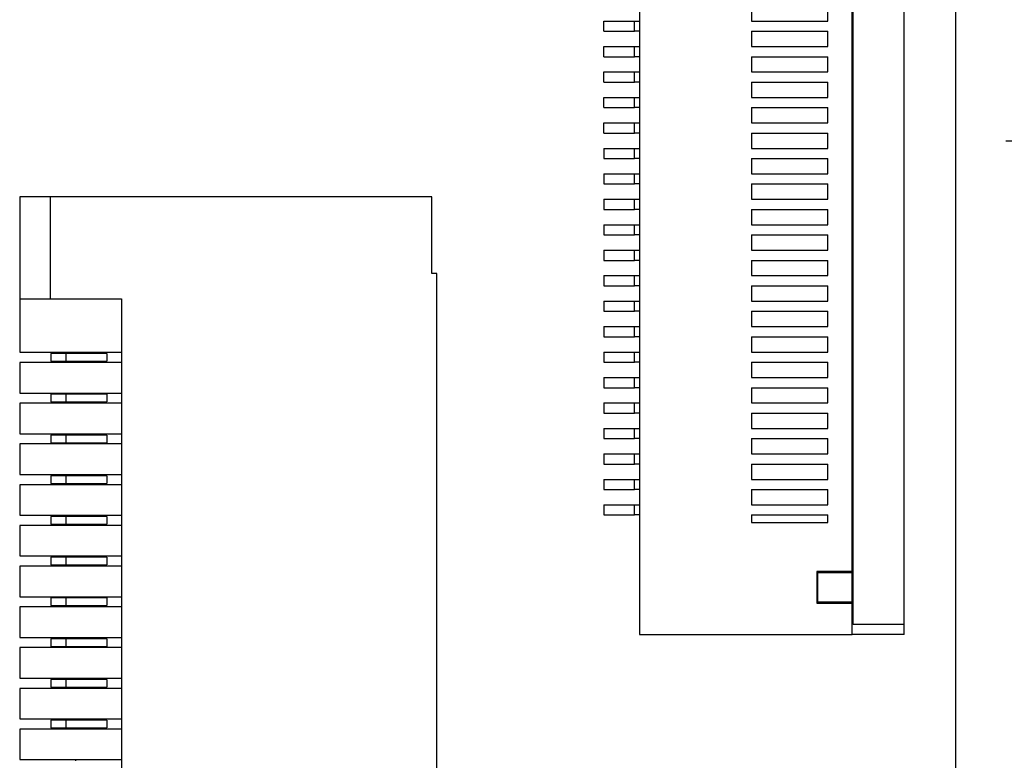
# Model space of a CAD drawing. Header units: millimetres. Extents: x 3 to 207, y 3 to 294.
# Tile 84 of 94: x 129.68 to 139.35, y 240.15 to 247.42. Entities that reach past the tile are written whole.
import ezdxf

# ---------------------------------------------------------------- set-up
doc = ezdxf.new("R2010")
doc.units = ezdxf.units.MM
doc.layers.add('几何体', color=7, linetype='Continuous')
doc.layers.add('尺寸', color=3, linetype='Continuous')
doc.styles.add('SLDTEXTSTYLE0', font='Microsoft YaHei.ttf')
doc.dimstyles.new('SLDDIMSTYLE1', dxfattribs={"dimtxt": 2, "dimasz": 3.5, "dimexe": 0, "dimexo": 0.0625, "dimgap": 0.5, "dimtad": 1, "dimlfac": 2, "dimrnd": 1e-09, "dimzin": 12, "dimdsep": 46, "dimtxsty": 'SLDTEXTSTYLE0', "dimsah": 1, "dimcen": 0.09, "dimadec": 0, "dimazin": 3, "dimtfac": 1, "dimtmove": 0, "dimatfit": 0, "dimfxl": 0, "dimfrac": 2, "dimtolj": 1, "dimtzin": 12, "dimarcsym": 0})
doc.dimstyles.new('SLDDIMSTYLE3', dxfattribs={"dimtxt": 2, "dimasz": 3.5, "dimexe": 0, "dimexo": 0.0625, "dimgap": 0.5, "dimtad": 1, "dimlfac": 2, "dimrnd": 1e-09, "dimzin": 12, "dimdsep": 46, "dimtxsty": 'SLDTEXTSTYLE0', "dimsah": 1, "dimcen": 0.09, "dimadec": 0, "dimazin": 3, "dimtfac": 1, "dimtofl": 0, "dimtmove": 0, "dimatfit": 3, "dimfxl": 0, "dimfrac": 2, "dimtolj": 1, "dimtzin": 12, "dimarcsym": 0})
doc.dimstyles.new('SLDDIMSTYLE4', dxfattribs={"dimtxt": 2, "dimasz": 3.5, "dimexe": 0, "dimexo": 0.0625, "dimgap": 0.5, "dimtad": 1, "dimlfac": 2, "dimrnd": 1e-09, "dimzin": 4, "dimdsep": 46, "dimtxsty": 'SLDTEXTSTYLE0', "dimsah": 1, "dimcen": 0.09, "dimadec": 0, "dimazin": 1, "dimtfac": 1, "dimtofl": 0, "dimtmove": 0, "dimatfit": 3, "dimfxl": 0, "dimfrac": 2, "dimtolj": 1, "dimtzin": 12, "dimarcsym": 0})

# ---------------------------------------------------------------- blocks, each defined once
blk = doc.blocks.new('_D_18')
at = {"layer": '尺寸', "transparency": 16777216}
for p, q in [((146.8624, 255.248), (146.8624, 259.0942)), ((138.3753, 255.248), (147.8624, 255.248)), ((146.8624, 246.2335), (146.8624, 255.248)), ((139.3673, 246.2335), (147.8624, 246.2335)), ((146.8624, 246.2335), (146.8624, 242.3874))]:
    blk.add_line(p, q, dxfattribs=at)
for points in [[(146.8624, 255.248), (147.1701, 257.248), (146.5547, 257.248)], [(146.8624, 246.2335), (146.5547, 244.2335), (147.1701, 244.2335)]]:
    blk.add_solid(points, dxfattribs=at)
at = {"layer": '尺寸', "transparency": 16777216, "insert": (144.2382, 247.4046), "char_height": 2, "attachment_point": 1, "rotation": 90, "style": 'SLDTEXTSTYLE0'}
blk.add_mtext('18.03', dxfattribs=at)
blk = doc.blocks.new('_D_19')
at = {"layer": '尺寸', "transparency": 16777216}
for p, q in [((138.3753, 255.248), (152.9383, 255.248)), ((151.9383, 235.248), (151.9383, 255.248)), ((139.3673, 235.248), (152.9383, 235.248))]:
    blk.add_line(p, q, dxfattribs=at)
for points in [[(151.9383, 255.248), (151.6306, 253.248), (152.246, 253.248)], [(151.9383, 235.248), (152.246, 237.248), (151.6306, 237.248)]]:
    blk.add_solid(points, dxfattribs=at)
at = {"layer": '尺寸', "transparency": 16777216, "insert": (149.3141, 247.4046), "char_height": 2, "attachment_point": 1, "rotation": 90, "style": 'SLDTEXTSTYLE0'}
blk.add_mtext('40.00', dxfattribs=at)
blk = doc.blocks.new('_D_20')
at = {"layer": '尺寸', "transparency": 16777216}
for p, q in [((138.3753, 255.248), (157.7728, 255.248)), ((156.7728, 224.2625), (156.7728, 255.248)), ((139.3673, 224.2625), (157.7728, 224.2625))]:
    blk.add_line(p, q, dxfattribs=at)
for points in [[(156.7728, 255.248), (156.4651, 253.248), (157.0805, 253.248)], [(156.7728, 224.2625), (157.0805, 226.2625), (156.4651, 226.2625)]]:
    blk.add_solid(points, dxfattribs=at)
at = {"layer": '尺寸', "transparency": 16777216, "insert": (154.1486, 247.4046), "char_height": 2, "attachment_point": 1, "rotation": 90, "style": 'SLDTEXTSTYLE0'}
blk.add_mtext('61.97', dxfattribs=at)

msp = doc.modelspace()

# ---------------------------------------------------------------- linework, layer by layer
at = {"layer": '几何体'}
for p, q in [((138.8753, 216.7479), (138.8753, 253.748)), ((135.7673, 251.0835), (135.7673, 241.3835)), ((137.866, 241.4835), (137.866, 250.9835)), ((138.3673, 241.4835), (138.3673, 250.9835)), ((137.856, 242.003), (137.856, 250.4641)), ((136.8673, 247.5585), (136.8673, 247.4085)), ((137.6173, 247.4085), (137.6173, 247.5585)), ((135.4173, 247.3085), (135.4173, 247.4085)), ((135.4173, 247.4085), (135.7173, 247.4085)), ((135.7173, 247.3085), (135.7173, 247.4085)), ((135.7173, 247.4085), (135.7673, 247.4085)), ((136.8673, 247.4085), (137.6173, 247.4085)), ((135.4173, 247.3085), (135.7173, 247.3085)), ((135.7673, 247.3085), (135.7173, 247.3085)), ((136.8673, 247.3085), (136.8673, 247.1585)), ((136.8673, 247.3085), (137.6173, 247.3085)), ((137.6173, 247.1585), (137.6173, 247.3085)), ((135.4173, 247.0585), (135.4173, 247.1585)), ((135.4173, 247.1585), (135.7173, 247.1585)), ((135.7173, 247.0585), (135.7173, 247.1585)), ((135.7173, 247.1585), (135.7673, 247.1585)), ((136.8673, 247.1585), (137.6173, 247.1585)), ((135.4173, 247.0585), (135.7173, 247.0585)), ((135.7673, 247.0585), (135.7173, 247.0585)), ((136.8673, 247.0585), (136.8673, 246.9085)), ((136.8673, 247.0585), (137.6173, 247.0585)), ((137.6173, 246.9085), (137.6173, 247.0585)), ((135.4173, 246.8085), (135.4173, 246.9085)), ((135.4173, 246.9085), (135.7173, 246.9085)), ((135.7173, 246.8085), (135.7173, 246.9085)), ((135.7173, 246.9085), (135.7673, 246.9085)), ((136.8673, 246.9085), (137.6173, 246.9085)), ((135.4173, 246.8085), (135.7173, 246.8085)), ((135.7673, 246.8085), (135.7173, 246.8085)), ((136.8673, 246.8085), (136.8673, 246.6585)), ((136.8673, 246.8085), (137.6173, 246.8085)), ((137.6173, 246.6585), (137.6173, 246.8085)), ((135.4173, 246.5585), (135.4173, 246.6585)), ((135.4173, 246.6585), (135.7173, 246.6585)), ((135.7173, 246.5585), (135.7173, 246.6585)), ((135.7173, 246.6585), (135.7673, 246.6585)), ((136.8673, 246.6585), (137.6173, 246.6585)), ((135.4173, 246.5585), (135.7173, 246.5585)), ((135.7673, 246.5585), (135.7173, 246.5585)), ((136.8673, 246.5585), (136.8673, 246.4085)), ((136.8673, 246.5585), (137.6173, 246.5585)), ((137.6173, 246.4085), (137.6173, 246.5585)), ((135.4173, 246.3085), (135.4173, 246.4085)), ((135.4173, 246.4085), (135.7173, 246.4085)), ((135.7173, 246.3085), (135.7173, 246.4085)), ((135.7173, 246.4085), (135.7673, 246.4085)), ((136.8673, 246.4085), (137.6173, 246.4085)), ((135.4173, 246.3085), (135.7173, 246.3085)), ((135.7673, 246.3085), (135.7173, 246.3085)), ((136.8673, 246.3085), (136.8673, 246.1585)), ((136.8673, 246.3085), (137.6173, 246.3085)), ((137.6173, 246.1585), (137.6173, 246.3085)), ((135.4173, 246.1585), (135.4173, 246.0585)), ((135.4173, 246.1585), (135.7173, 246.1585)), ((135.7173, 246.0585), (135.7173, 246.1585)), ((135.7173, 246.1585), (135.7673, 246.1585)), ((136.8673, 246.1585), (137.6173, 246.1585)), ((135.4173, 246.0585), (135.7173, 246.0585)), ((135.7673, 246.0585), (135.7173, 246.0585)), ((136.8673, 246.0585), (136.8673, 245.9085)), ((136.8673, 246.0585), (137.6173, 246.0585)), ((137.6173, 245.9085), (137.6173, 246.0585)), ((135.4173, 245.9085), (135.4173, 245.8085)), ((135.4173, 245.9085), (135.7173, 245.9085)), ((135.7173, 245.8085), (135.7173, 245.9085)), ((135.7173, 245.9085), (135.7673, 245.9085)), ((136.8673, 245.9085), (137.6173, 245.9085)), ((135.4173, 245.8085), (135.7173, 245.8085)), ((135.7673, 245.8085), (135.7173, 245.8085)), ((136.8673, 245.8085), (136.8673, 245.6585)), ((136.8673, 245.8085), (137.6173, 245.8085)), ((137.6173, 245.6585), (137.6173, 245.8085)), ((129.6781, 245.681), (129.6781, 244.681)), ((129.9781, 245.681), (129.6781, 245.681)), ((129.9781, 245.681), (129.9781, 244.681)), ((133.7281, 245.681), (129.9781, 245.681)), ((133.7281, 244.931), (133.7281, 245.681)), ((135.4173, 245.6585), (135.4173, 245.5585)), ((135.4173, 245.6585), (135.7173, 245.6585)), ((135.7173, 245.5585), (135.7173, 245.6585)), ((135.7173, 245.6585), (135.7673, 245.6585)), ((136.8673, 245.6585), (137.6173, 245.6585)), ((135.4173, 245.5585), (135.7173, 245.5585)), ((135.7673, 245.5585), (135.7173, 245.5585)), ((136.8673, 245.5585), (136.8673, 245.4085)), ((136.8673, 245.5585), (137.6173, 245.5585)), ((137.6173, 245.4085), (137.6173, 245.5585)), ((135.4173, 245.4085), (135.4173, 245.3085)), ((135.4173, 245.4085), (135.7173, 245.4085)), ((135.7173, 245.3085), (135.7173, 245.4085)), ((135.7173, 245.4085), (135.7673, 245.4085)), ((136.8673, 245.4085), (137.6173, 245.4085)), ((135.4173, 245.3085), (135.7173, 245.3085)), ((135.7673, 245.3085), (135.7173, 245.3085)), ((136.8673, 245.3085), (136.8673, 245.1585)), ((136.8673, 245.3085), (137.6173, 245.3085)), ((137.6173, 245.1585), (137.6173, 245.3085)), ((135.4173, 245.1585), (135.4173, 245.0585)), ((135.4173, 245.1585), (135.7173, 245.1585)), ((135.7173, 245.0585), (135.7173, 245.1585)), ((135.7173, 245.1585), (135.7673, 245.1585)), ((136.8673, 245.1585), (137.6173, 245.1585)), ((135.4173, 245.0585), (135.7173, 245.0585)), ((135.7673, 245.0585), (135.7173, 245.0585)), ((136.8673, 245.0585), (136.8673, 244.9085)), ((136.8673, 245.0585), (137.6173, 245.0585)), ((137.6173, 244.9085), (137.6173, 245.0585)), ((133.7781, 244.931), (133.7281, 244.931)), ((133.7781, 231.481), (133.7781, 244.931)), ((135.4173, 244.9085), (135.4173, 244.8085)), ((135.4173, 244.9085), (135.7173, 244.9085)), ((135.7173, 244.8085), (135.7173, 244.9085)), ((135.7173, 244.9085), (135.7673, 244.9085)), ((136.8673, 244.9085), (137.6173, 244.9085)), ((135.4173, 244.8085), (135.7173, 244.8085)), ((135.7673, 244.8085), (135.7173, 244.8085)), ((136.8673, 244.8085), (136.8673, 244.6585)), ((136.8673, 244.8085), (137.6173, 244.8085)), ((137.6173, 244.6585), (137.6173, 244.8085)), ((129.6781, 244.681), (129.9781, 244.681)), ((129.6781, 244.681), (129.6781, 244.156)), ((129.9781, 244.681), (130.6781, 244.681)), ((130.6781, 244.681), (130.6781, 236.306)), ((135.4173, 244.6585), (135.4173, 244.5585)), ((135.4173, 244.6585), (135.7173, 244.6585)), ((135.7173, 244.5585), (135.7173, 244.6585)), ((135.7173, 244.6585), (135.7673, 244.6585)), ((136.8673, 244.6585), (137.6173, 244.6585)), ((135.4173, 244.5585), (135.7173, 244.5585)), ((135.7673, 244.5585), (135.7173, 244.5585)), ((136.8673, 244.5585), (136.8673, 244.4085)), ((136.8673, 244.5585), (137.6173, 244.5585)), ((137.6173, 244.4085), (137.6173, 244.5585)), ((135.4173, 244.4085), (135.4173, 244.3085)), ((135.4173, 244.4085), (135.7173, 244.4085)), ((135.7173, 244.3085), (135.7173, 244.4085)), ((135.7173, 244.4085), (135.7673, 244.4085)), ((136.8673, 244.4085), (137.6173, 244.4085)), ((135.4173, 244.3085), (135.7173, 244.3085)), ((135.7673, 244.3085), (135.7173, 244.3085)), ((136.8673, 244.3085), (136.8673, 244.1585)), ((136.8673, 244.3085), (137.6173, 244.3085)), ((137.6173, 244.1585), (137.6173, 244.3085)), ((129.6781, 244.156), (130.6781, 244.156)), ((129.9831, 244.1435), (129.9831, 244.0685)), ((130.1331, 244.1435), (129.9831, 244.1435)), ((129.9831, 244.0685), (130.1331, 244.0685)), ((130.1331, 244.1435), (130.1331, 244.0685)), ((130.5331, 244.1435), (130.1331, 244.1435)), ((130.1331, 244.0685), (130.5331, 244.0685)), ((130.2281, 244.1435), (130.2281, 244.156)), ((130.2281, 244.056), (130.2281, 244.0685)), ((130.5331, 244.1435), (130.5331, 244.0685)), ((135.4173, 244.1585), (135.4173, 244.0585)), ((135.4173, 244.1585), (135.7173, 244.1585)), ((135.7173, 244.0585), (135.7173, 244.1585)), ((135.7173, 244.1585), (135.7673, 244.1585)), ((136.8673, 244.1585), (137.6173, 244.1585)), ((129.6781, 244.056), (129.6781, 243.756)), ((130.6781, 244.056), (129.6781, 244.056)), ((135.4173, 244.0585), (135.7173, 244.0585)), ((135.7673, 244.0585), (135.7173, 244.0585)), ((136.8673, 244.0585), (136.8673, 243.9085)), ((136.8673, 244.0585), (137.6173, 244.0585)), ((137.6173, 243.9085), (137.6173, 244.0585)), ((135.4173, 243.9085), (135.4173, 243.8085)), ((135.4173, 243.9085), (135.7173, 243.9085)), ((135.7173, 243.8085), (135.7173, 243.9085)), ((135.7173, 243.9085), (135.7673, 243.9085)), ((136.8673, 243.9085), (137.6173, 243.9085)), ((135.4173, 243.8085), (135.7173, 243.8085)), ((135.7673, 243.8085), (135.7173, 243.8085)), ((136.8673, 243.8085), (136.8673, 243.6585)), ((136.8673, 243.8085), (137.6173, 243.8085)), ((137.6173, 243.6585), (137.6173, 243.8085)), ((129.6781, 243.756), (130.6781, 243.756)), ((129.9831, 243.7435), (129.9831, 243.6685)), ((130.1331, 243.7435), (129.9831, 243.7435)), ((130.1331, 243.7435), (130.1331, 243.6685)), ((130.5331, 243.7435), (130.1331, 243.7435)), ((130.2281, 243.7435), (130.2281, 243.756)), ((130.5331, 243.7435), (130.5331, 243.6685)), ((129.6781, 243.656), (129.6781, 243.356)), ((130.6781, 243.656), (129.6781, 243.656)), ((129.9831, 243.6685), (130.1331, 243.6685)), ((130.1331, 243.6685), (130.5331, 243.6685)), ((130.2281, 243.656), (130.2281, 243.6685)), ((135.4173, 243.6585), (135.4173, 243.5585)), ((135.4173, 243.6585), (135.7173, 243.6585)), ((135.7173, 243.5585), (135.7173, 243.6585)), ((135.7173, 243.6585), (135.7673, 243.6585)), ((136.8673, 243.6585), (137.6173, 243.6585)), ((135.4173, 243.5585), (135.7173, 243.5585)), ((135.7673, 243.5585), (135.7173, 243.5585)), ((136.8673, 243.5585), (136.8673, 243.4085)), ((136.8673, 243.5585), (137.6173, 243.5585)), ((137.6173, 243.4085), (137.6173, 243.5585)), ((135.4173, 243.4085), (135.4173, 243.3085)), ((135.4173, 243.4085), (135.7173, 243.4085)), ((135.7173, 243.3085), (135.7173, 243.4085)), ((135.7173, 243.4085), (135.7673, 243.4085)), ((136.8673, 243.4085), (137.6173, 243.4085)), ((129.6781, 243.356), (130.6781, 243.356)), ((129.9831, 243.3435), (129.9831, 243.2685)), ((130.1331, 243.3435), (129.9831, 243.3435)), ((130.1331, 243.3435), (130.1331, 243.2685)), ((130.5331, 243.3435), (130.1331, 243.3435)), ((130.2281, 243.3435), (130.2281, 243.356)), ((130.5331, 243.3435), (130.5331, 243.2685)), ((135.4173, 243.3085), (135.7173, 243.3085)), ((135.7673, 243.3085), (135.7173, 243.3085)), ((136.8673, 243.3085), (136.8673, 243.1585)), ((136.8673, 243.3085), (137.6173, 243.3085)), ((137.6173, 243.1585), (137.6173, 243.3085)), ((129.6781, 243.256), (129.6781, 242.956)), ((130.6781, 243.256), (129.6781, 243.256)), ((129.9831, 243.2685), (130.1331, 243.2685)), ((130.1331, 243.2685), (130.5331, 243.2685)), ((130.2281, 243.256), (130.2281, 243.2685)), ((135.4173, 243.1585), (135.4173, 243.0585)), ((135.4173, 243.1585), (135.7173, 243.1585)), ((135.7173, 243.0585), (135.7173, 243.1585)), ((135.7173, 243.1585), (135.7673, 243.1585)), ((136.8673, 243.1585), (137.6173, 243.1585)), ((135.4173, 243.0585), (135.7173, 243.0585)), ((135.7673, 243.0585), (135.7173, 243.0585)), ((136.8673, 243.0585), (136.8673, 242.9085)), ((136.8673, 243.0585), (137.6173, 243.0585)), ((137.6173, 242.9085), (137.6173, 243.0585)), ((137.866, 243.0835), (137.856, 243.0835)), ((129.6781, 242.956), (130.6781, 242.956)), ((129.9831, 242.9435), (129.9831, 242.8685)), ((130.1331, 242.9435), (129.9831, 242.9435)), ((130.1331, 242.9435), (130.1331, 242.8685)), ((130.5331, 242.9435), (130.1331, 242.9435)), ((130.2281, 242.9435), (130.2281, 242.956)), ((130.5331, 242.9435), (130.5331, 242.8685)), ((135.4173, 242.9085), (135.4173, 242.8085)), ((135.4173, 242.9085), (135.7173, 242.9085)), ((135.7173, 242.8085), (135.7173, 242.9085)), ((135.7173, 242.9085), (135.7673, 242.9085)), ((136.8673, 242.9085), (137.6173, 242.9085)), ((129.6781, 242.856), (129.6781, 242.556)), ((130.6781, 242.856), (129.6781, 242.856)), ((129.9831, 242.8685), (130.1331, 242.8685)), ((130.1331, 242.8685), (130.5331, 242.8685)), ((130.2281, 242.856), (130.2281, 242.8685)), ((135.4173, 242.8085), (135.7173, 242.8085)), ((135.7673, 242.8085), (135.7173, 242.8085)), ((136.8673, 242.8085), (136.8673, 242.6585)), ((136.8673, 242.8085), (137.6173, 242.8085)), ((137.6173, 242.6585), (137.6173, 242.8085)), ((135.4173, 242.6585), (135.4173, 242.5585)), ((135.4173, 242.6585), (135.7173, 242.6585)), ((135.7173, 242.5585), (135.7173, 242.6585)), ((135.7173, 242.6585), (135.7673, 242.6585)), ((136.8673, 242.6585), (137.6173, 242.6585)), ((129.6781, 242.556), (130.6781, 242.556)), ((129.9831, 242.5435), (129.9831, 242.4685)), ((130.1331, 242.5435), (129.9831, 242.5435)), ((130.1331, 242.5435), (130.1331, 242.4685)), ((130.5331, 242.5435), (130.1331, 242.5435)), ((130.2281, 242.5435), (130.2281, 242.556)), ((130.5331, 242.5435), (130.5331, 242.4685)), ((135.4173, 242.5585), (135.7173, 242.5585)), ((135.7673, 242.5585), (135.7173, 242.5585)), ((136.8673, 242.5585), (137.6173, 242.5585)), ((136.8673, 242.5585), (136.8673, 242.4835)), ((137.6173, 242.4835), (137.6173, 242.5585)), ((129.6781, 242.456), (129.6781, 242.156)), ((130.6781, 242.456), (129.6781, 242.456)), ((129.9831, 242.4685), (130.1331, 242.4685)), ((130.1331, 242.4685), (130.5331, 242.4685)), ((130.2281, 242.456), (130.2281, 242.4685)), ((136.8673, 242.4835), (137.6173, 242.4835)), ((129.6781, 242.156), (130.6781, 242.156)), ((129.9831, 242.1435), (129.9831, 242.0685)), ((130.1331, 242.1435), (129.9831, 242.1435)), ((130.1331, 242.1435), (130.1331, 242.0685)), ((130.5331, 242.1435), (130.1331, 242.1435)), ((130.2281, 242.1435), (130.2281, 242.156)), ((130.5331, 242.1435), (130.5331, 242.0685)), ((129.6781, 242.056), (129.6781, 241.756)), ((130.6781, 242.056), (129.6781, 242.056)), ((129.9831, 242.0685), (130.1331, 242.0685)), ((130.1331, 242.0685), (130.5331, 242.0685)), ((130.2281, 242.056), (130.2281, 242.0685)), ((137.5091, 242.003), (137.5091, 241.6935)), ((137.856, 242.003), (137.5091, 242.003)), ((137.5191, 241.993), (137.856, 241.993)), ((137.5191, 241.7035), (137.5191, 241.993)), ((137.856, 241.7035), (137.856, 241.993)), ((129.6781, 241.756), (130.6781, 241.756)), ((130.2281, 241.7435), (130.2281, 241.756)), ((129.6781, 241.656), (129.6781, 241.356)), ((130.6781, 241.656), (129.6781, 241.656)), ((129.9831, 241.7435), (129.9831, 241.6685)), ((130.1331, 241.7435), (129.9831, 241.7435)), ((129.9831, 241.6685), (130.1331, 241.6685)), ((130.1331, 241.7435), (130.1331, 241.6685)), ((130.5331, 241.7435), (130.1331, 241.7435)), ((130.1331, 241.6685), (130.5331, 241.6685)), ((130.2281, 241.656), (130.2281, 241.6685)), ((130.5331, 241.7435), (130.5331, 241.6685)), ((137.5091, 241.6935), (137.856, 241.6935)), ((137.856, 241.7035), (137.5191, 241.7035)), ((137.856, 241.3835), (137.856, 241.6935)), ((138.3673, 241.4835), (137.866, 241.4835)), ((138.3673, 241.3835), (138.3673, 241.4835)), ((135.7673, 241.3835), (137.856, 241.3835)), ((138.3673, 241.3835), (137.856, 241.3835)), ((129.6781, 241.356), (130.6781, 241.356)), ((129.9831, 241.3435), (129.9831, 241.2685)), ((130.1331, 241.3435), (129.9831, 241.3435)), ((129.9831, 241.2685), (130.1331, 241.2685)), ((130.1331, 241.3435), (130.1331, 241.2685)), ((130.5331, 241.3435), (130.1331, 241.3435)), ((130.1331, 241.2685), (130.5331, 241.2685)), ((130.2281, 241.3435), (130.2281, 241.356)), ((130.2281, 241.256), (130.2281, 241.2685)), ((130.5331, 241.3435), (130.5331, 241.2685)), ((129.6781, 241.256), (129.6781, 240.956)), ((130.6781, 241.256), (129.6781, 241.256)), ((129.6781, 240.956), (130.6781, 240.956)), ((129.9831, 240.9435), (129.9831, 240.8685)), ((130.1331, 240.9435), (129.9831, 240.9435)), ((130.1331, 240.9435), (130.1331, 240.8685)), ((130.5331, 240.9435), (130.1331, 240.9435)), ((130.2281, 240.9435), (130.2281, 240.956)), ((130.5331, 240.9435), (130.5331, 240.8685)), ((129.6781, 240.856), (129.6781, 240.556)), ((130.6781, 240.856), (129.6781, 240.856)), ((129.9831, 240.8685), (130.1331, 240.8685)), ((130.1331, 240.8685), (130.5331, 240.8685)), ((130.2281, 240.856), (130.2281, 240.8685)), ((129.6781, 240.556), (130.6781, 240.556)), ((129.9831, 240.5435), (129.9831, 240.4685)), ((130.1331, 240.5435), (129.9831, 240.5435)), ((130.1331, 240.5435), (130.1331, 240.4685)), ((130.5331, 240.5435), (130.1331, 240.5435)), ((130.2281, 240.5435), (130.2281, 240.556)), ((130.5331, 240.5435), (130.5331, 240.4685)), ((129.6781, 240.456), (129.6781, 240.156)), ((130.6781, 240.456), (129.6781, 240.456)), ((129.9831, 240.4685), (130.1331, 240.4685)), ((130.1331, 240.4685), (130.5331, 240.4685)), ((130.2281, 240.456), (130.2281, 240.4685)), ((129.6781, 240.156), (130.6781, 240.156)), ((130.2281, 240.1435), (130.2281, 240.156))]:
    msp.add_line(p, q, dxfattribs=at)

# ---------------------------------------------------------------- dimensions: what is measured, and where the dimension line sits
at = {"layer": '尺寸'}
for base, p1, dimstyle, picture, middle in [((146.8624, 255.248), (138.3673, 246.2335), 'SLDDIMSTYLE1', '_D_18', (146.8624, 250.5907)), ((151.9383, 255.248), (138.3673, 235.248), 'SLDDIMSTYLE4', '_D_19', (151.9383, 250.5907)), ((156.7728, 255.248), (138.3673, 224.2625), 'SLDDIMSTYLE3', '_D_20', (156.7728, 250.5907))]:
    dim = msp.add_linear_dim(base=base, p1=p1, p2=(137.3753, 255.248), angle=90, dimstyle=dimstyle, dxfattribs=at)
    dim.commit()
    dim.dimension.update_dxf_attribs({"geometry": picture, "text_midpoint": middle, "dimtype": 160})

doc.saveas('drawing.dxf')
